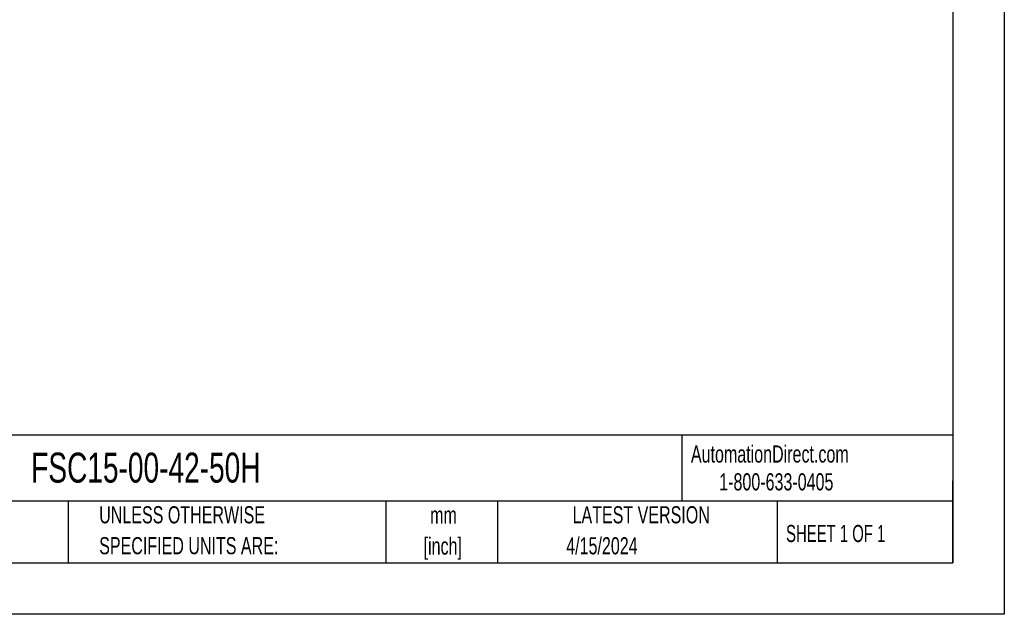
# Model space of a CAD drawing. Header units: millimetres. Extents: x 0 to 699, y 0 to 540.
# Tile 3 of 5: x 394 to 699, y 0 to 184. Entities that reach past the tile are written whole.
import ezdxf

# ---------------------------------------------------------------- set-up
doc = ezdxf.new("R2010")
doc.units = ezdxf.units.MM
doc.header["$LTSCALE"] = 2.5
doc.linetypes.add('CENTERX2', pattern=[20.32, 12.7, -2.54, 2.54, -2.54])
doc.layers.add('TEXT', color=140, linetype='Continuous', lineweight=25)
doc.styles.add('SLDTEXTSTYLE0', font='TXT', dxfattribs={"width": 0.7})
doc.styles.add('SLDTEXTSTYLE1', font='TXT', dxfattribs={"width": 0.65})

# ---------------------------------------------------------------- blocks, each defined once
blk = doc.blocks.new('SW_NOTE_0_1')
at = {"layer": 'TEXT', "color": 0, "linetype": 'CENTERX2', "lineweight": 18, "char_height": 5.292, "attachment_point": 2, "style": 'SLDTEXTSTYLE0'}
for s, insert in [('mm', (7.11, 6.82)), ('[inch]', (6.9, -2.73))]:
    blk.add_mtext(s, dxfattribs=dict(at, insert=insert))
blk = doc.blocks.new('SW_NOTE_0_2')
at = {"layer": 'TEXT', "color": 0, "linetype": 'CENTERX2', "lineweight": 18, "char_height": 5.2917, "attachment_point": 1, "style": 'SLDTEXTSTYLE0'}
for s, insert in [('UNLESS OTHERWISE', (0, 6.82)), ('SPECIFIED UNITS ARE:', (0, -2.73))]:
    blk.add_mtext(s, dxfattribs=dict(at, insert=insert))

msp = doc.modelspace()

# ---------------------------------------------------------------- linework, layer by layer
at = {"color": 7, "linetype": 'Continuous'}
for p, q in [((698.506, 539.757), (698.506, 0.007)), ((698.506, 0.007), (0.006, 0.007))]:
    msp.add_line(p, q, dxfattribs=at)
at = {"layer": 'TEXT'}
for p, q in [((682.625, 523.875), (682.625, 15.875)), ((682.625, 55.315), (15.875, 55.315)), ((598.938, 55.315), (598.938, 34.925)), ((682.625, 15.875), (682.625, 41.275)), ((682.625, 34.925), (15.875, 34.925)), ((409.45, 34.925), (409.45, 15.875)), ((507.561, 34.925), (507.561, 15.875)), ((542.03, 34.925), (542.03, 15.875)), ((628.372, 34.925), (628.372, 15.875)), ((15.875, 15.875), (682.625, 15.875))]:
    msp.add_line(p, q, dxfattribs=at)

# ---------------------------------------------------------------- block references
at = {"layer": 'TEXT', "linetype": 'CENTERX2', "lineweight": 18}
for name, p in [('SW_NOTE_0_2', (419.02, 26.589)), ('SW_NOTE_0_1', (518.215, 26.478))]:
    msp.add_blockref(name, p, dxfattribs=at)

# ---------------------------------------------------------------- texts
for s, insert, char_height, attachment_point, style in [('AutomationDirect.com', (601.737, 52.191), 5.29167, 1, 'SLDTEXTSTYLE0'), ('FSC15-00-42-50H', (398.019, 49.968), 9.26042, 1, 'SLDTEXTSTYLE0'), ('1-800-633-0405', (610.479, 43.593), 5.29167, 1, 'SLDTEXTSTYLE0'), ('LATEST VERSION', (586.38, 33.41), 5.29167, 2, 'SLDTEXTSTYLE0'), ('SHEET 1 OF 1', (631.103, 27.629), 5.29167, 1, 'SLDTEXTSTYLE1'), ('4/15/2024', (574.254, 23.827), 5.2917, 2, 'SLDTEXTSTYLE0')]:
    msp.add_mtext(s, dxfattribs=dict(at, insert=insert, char_height=char_height, attachment_point=attachment_point, style=style))

doc.saveas('drawing.dxf')
